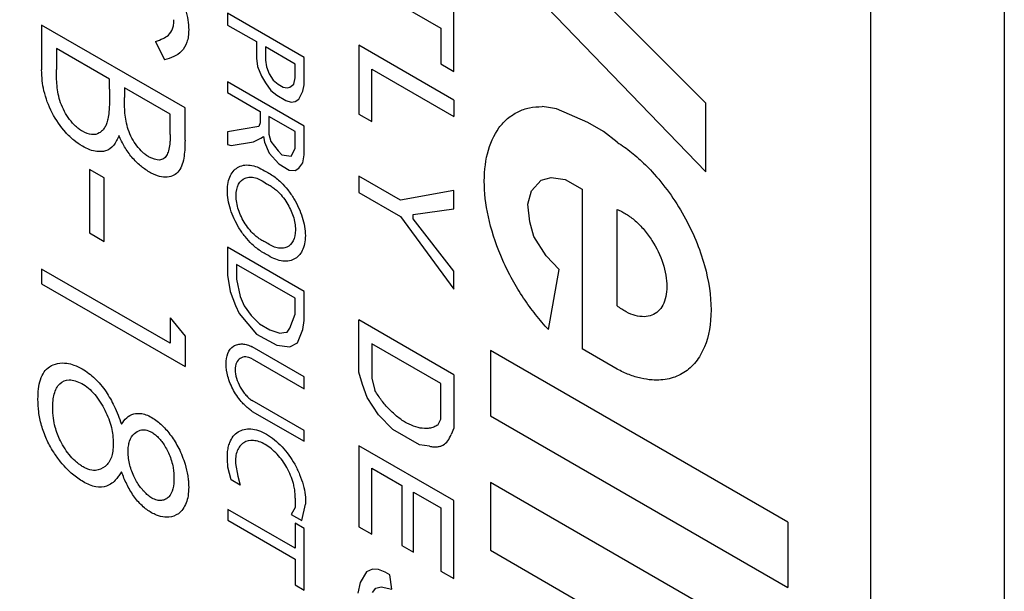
# Model space of a CAD drawing. Header units: inches. Extents: x 0.2 to 10.8, y 0.2 to 8.2.
# Tile 13 of 16: x 9.817 to 10.076, y 5.819 to 5.97. Entities that reach past the tile are written whole.
import ezdxf

# ---------------------------------------------------------------- set-up
doc = ezdxf.new("R2010")
doc.units = ezdxf.units.IN
doc.header["$MEASUREMENT"] = 0

msp = doc.modelspace()

# ---------------------------------------------------------------- linework, layer by layer
for p, q in [((10.075667, 6.369994), (10.075667, 5.213228)), ((10.040453, 6.349666), (10.040453, 5.1929)), ((9.940465, 5.988314), (9.99712, 5.929428)), ((9.99712, 5.947551), (9.960599, 5.984166)), ((9.905879, 5.979731), (9.927429, 5.96729)), ((9.930847, 5.955889), (9.930847, 5.978744)), ((9.871334, 5.971259), (9.871334, 5.968117)), ((9.891519, 5.959607), (9.871334, 5.971259)), ((9.860141, 5.946316), (9.822429, 5.968087)), ((9.822429, 5.968087), (9.822429, 5.95631)), ((9.871334, 5.968117), (9.878909, 5.963745)), ((9.927429, 5.96729), (9.927429, 5.957862)), ((9.852405, 5.963807), (9.854724, 5.958935)), ((9.878909, 5.963745), (9.878909, 5.95942)), ((9.930847, 5.948356), (9.905879, 5.96277)), ((9.905879, 5.96277), (9.905879, 5.944649)), ((9.840318, 5.953852), (9.826297, 5.961946)), ((9.826297, 5.961946), (9.826297, 5.95638)), ((9.889113, 5.957854), (9.881282, 5.962375)), ((9.881282, 5.962375), (9.881282, 5.958848)), ((9.878909, 5.95942), (9.879202, 5.957224)), ((9.881282, 5.958848), (9.881584, 5.957078)), ((9.889113, 5.954175), (9.889113, 5.957854)), ((9.891519, 5.952337), (9.891519, 5.959607)), ((9.927429, 5.957862), (9.930847, 5.955889)), ((9.879202, 5.957224), (9.880244, 5.954673)), ((9.881584, 5.957078), (9.882295, 5.955274)), ((9.882295, 5.955274), (9.883345, 5.953588)), ((9.909297, 5.942675), (9.909297, 5.956508)), ((9.909297, 5.956508), (9.930847, 5.944067)), ((9.840318, 5.951261), (9.840318, 5.953852)), ((9.891519, 5.941481), (9.871334, 5.953133)), ((9.871334, 5.953133), (9.871334, 5.950353)), ((9.880244, 5.954673), (9.881282, 5.952926)), ((9.881282, 5.952926), (9.882725, 5.95092)), ((9.883345, 5.953588), (9.884656, 5.952523)), ((9.884656, 5.952523), (9.885981, 5.951758)), ((9.887749, 5.95178), (9.88879, 5.95253)), ((9.88879, 5.95253), (9.889113, 5.954175)), ((9.891157, 5.950733), (9.891519, 5.952337)), ((9.856273, 5.944641), (9.844186, 5.951619)), ((9.844186, 5.951619), (9.844186, 5.948993)), ((9.871334, 5.950353), (9.87993, 5.945391)), ((9.882725, 5.95092), (9.884281, 5.949608)), ((9.884281, 5.949608), (9.886707, 5.948208)), ((9.885981, 5.951758), (9.887017, 5.951543)), ((9.887017, 5.951543), (9.887749, 5.95178)), ((9.890107, 5.948604), (9.891157, 5.950733)), ((9.886707, 5.948208), (9.88804, 5.947834)), ((9.88804, 5.947834), (9.889113, 5.947979)), ((9.889113, 5.947979), (9.890107, 5.948604)), ((9.930847, 5.948356), (9.930847, 5.944067)), ((9.99712, 5.929428), (9.99712, 5.947551)), ((9.856273, 5.939337), (9.856273, 5.944641)), ((9.860141, 5.937819), (9.860141, 5.946316)), ((9.87993, 5.945391), (9.87993, 5.942388)), ((9.905879, 5.944649), (9.909297, 5.942675)), ((9.955789, 5.946377), (9.954065, 5.946662)), ((9.957864, 5.946074), (9.955789, 5.946377)), ((9.9661, 5.942477), (9.957864, 5.946074)), ((9.87993, 5.942388), (9.879575, 5.941363)), ((9.889113, 5.940089), (9.882203, 5.944078)), ((9.882203, 5.944078), (9.882203, 5.939362)), ((9.97025, 5.940082), (9.9661, 5.942477)), ((9.879575, 5.941363), (9.871295, 5.940022)), ((9.871295, 5.940022), (9.871295, 5.936706)), ((9.882203, 5.939362), (9.882725, 5.937432)), ((9.889113, 5.935624), (9.889113, 5.940089)), ((9.891519, 5.933985), (9.891519, 5.941481)), ((9.973817, 5.937274), (9.97025, 5.940082)), ((9.871295, 5.936706), (9.872303, 5.93643)), ((9.872303, 5.93643), (9.878141, 5.937375)), ((9.878141, 5.937375), (9.8801, 5.93836)), ((9.8801, 5.93836), (9.880766, 5.938798)), ((9.880766, 5.938798), (9.881074, 5.937271)), ((9.881074, 5.937271), (9.882295, 5.934364)), ((9.882725, 5.937432), (9.884656, 5.935013)), ((9.882295, 5.934364), (9.88479, 5.931539)), ((9.884656, 5.935013), (9.885582, 5.933987)), ((9.888075, 5.933614), (9.889113, 5.935624)), ((9.88479, 5.931539), (9.887583, 5.929927)), ((9.885582, 5.933987), (9.888075, 5.933614)), ((9.890107, 5.930467), (9.891157, 5.931835)), ((9.891157, 5.931835), (9.891519, 5.933985)), ((9.838867, 5.92789), (9.835, 5.930123)), ((9.835, 5.930123), (9.835, 5.913373)), ((9.887583, 5.929927), (9.889113, 5.929814)), ((9.889113, 5.929814), (9.890107, 5.930467)), ((9.838867, 5.91114), (9.838867, 5.92789)), ((9.905879, 5.928352), (9.905879, 5.924066)), ((9.916861, 5.922012), (9.905879, 5.928352)), ((9.951277, 5.924452), (9.953875, 5.927252)), ((9.953875, 5.927252), (9.956474, 5.92796)), ((9.956474, 5.92796), (9.960187, 5.927418)), ((9.960187, 5.927418), (9.964588, 5.924877)), ((9.905879, 5.924066), (9.916861, 5.917726)), ((9.930847, 5.924587), (9.916861, 5.922012)), ((9.930847, 5.919743), (9.930847, 5.924587)), ((9.950353, 5.920943), (9.951277, 5.924452)), ((9.964588, 5.924877), (9.964588, 5.882849)), ((9.920158, 5.918212), (9.930847, 5.919743)), ((9.950815, 5.916293), (9.950353, 5.920943)), ((9.973817, 5.894171), (9.973817, 5.919549)), ((9.916861, 5.917726), (9.930847, 5.898562)), ((9.920158, 5.917095), (9.920158, 5.918212)), ((9.930847, 5.903333), (9.920158, 5.917095)), ((9.95186, 5.912456), (9.950815, 5.916293)), ((9.835, 5.913373), (9.838867, 5.91114)), ((9.955175, 5.907326), (9.95186, 5.912456)), ((9.891519, 5.898002), (9.871295, 5.909677)), ((9.871295, 5.909677), (9.871295, 5.902258)), ((9.958531, 5.903761), (9.955175, 5.907326)), ((9.856273, 5.884343), (9.822429, 5.903881)), ((9.822429, 5.903881), (9.822429, 5.899972)), ((9.889113, 5.896225), (9.873712, 5.905116)), ((9.873712, 5.905116), (9.873712, 5.901194)), ((9.930847, 5.898562), (9.930847, 5.903333)), ((9.955789, 5.887928), (9.958531, 5.903761)), ((9.871295, 5.902258), (9.872043, 5.897968)), ((9.873712, 5.901194), (9.874641, 5.896666)), ((9.822429, 5.899972), (9.860141, 5.878201)), ((9.872043, 5.897968), (9.873396, 5.894255)), ((9.891519, 5.890299), (9.891519, 5.898002)), ((9.874641, 5.896666), (9.875729, 5.8942)), ((9.889113, 5.891971), (9.889113, 5.896225)), ((9.873396, 5.894255), (9.874411, 5.892207)), ((9.875729, 5.8942), (9.877569, 5.891617)), ((9.856273, 5.891042), (9.860141, 5.886253)), ((9.856273, 5.891042), (9.856273, 5.884343)), ((9.874411, 5.892207), (9.878909, 5.886726)), ((9.877569, 5.891617), (9.879737, 5.88947)), ((9.887749, 5.888354), (9.889113, 5.891971)), ((9.891157, 5.88798), (9.891519, 5.890299)), ((9.930847, 5.876056), (9.905879, 5.89047)), ((9.905879, 5.886152), (9.905879, 5.89047)), ((9.879737, 5.88947), (9.882429, 5.887916)), ((9.882429, 5.887916), (9.885061, 5.88698)), ((9.887017, 5.887267), (9.887749, 5.888354)), ((9.889768, 5.884453), (9.891157, 5.88798)), ((9.860141, 5.886253), (9.860141, 5.878201)), ((9.878909, 5.886726), (9.884281, 5.88385)), ((9.885061, 5.88698), (9.886104, 5.887202)), ((9.886104, 5.887202), (9.887017, 5.887267)), ((9.90591, 5.876777), (9.905879, 5.886152)), ((9.891519, 5.875513), (9.877845, 5.883406)), ((9.884281, 5.88385), (9.887749, 5.883397)), ((9.887749, 5.883397), (9.889768, 5.884453)), ((9.927429, 5.873711), (9.909297, 5.884179)), ((9.909297, 5.884179), (9.909297, 5.875152)), ((10.018708, 5.837236), (9.940465, 5.882404)), ((9.940465, 5.882404), (9.940465, 5.865221)), ((9.973817, 5.877521), (9.964588, 5.882849)), ((9.877845, 5.880247), (9.891519, 5.872354)), ((9.891519, 5.872354), (9.891519, 5.875513)), ((9.906801, 5.873502), (9.90591, 5.876777)), ((9.909297, 5.875152), (9.910119, 5.871874)), ((9.930847, 5.876056), (9.930847, 5.861964)), ((9.908098, 5.870101), (9.906801, 5.873502)), ((9.927429, 5.864355), (9.927429, 5.873711)), ((9.911029, 5.865469), (9.908098, 5.870101)), ((9.891519, 5.861349), (9.877845, 5.869242)), ((9.877845, 5.866423), (9.891519, 5.858529)), ((9.914815, 5.86167), (9.911029, 5.865469)), ((9.92667, 5.862814), (9.927429, 5.864355)), ((9.940465, 5.865221), (10.018708, 5.820052)), ((9.921804, 5.857635), (9.914815, 5.86167)), ((9.930847, 5.861964), (9.930129, 5.860323)), ((9.891519, 5.858529), (9.891519, 5.861349)), ((9.930847, 5.842932), (9.90591, 5.857327)), ((9.90591, 5.857327), (9.90591, 5.836031)), ((9.924494, 5.85724), (9.921804, 5.857635)), ((9.871395, 5.851717), (9.871295, 5.853874)), ((9.872303, 5.848369), (9.871395, 5.851717)), ((9.873396, 5.85266), (9.874, 5.849382)), ((9.909297, 5.834076), (9.909297, 5.851493)), ((9.909297, 5.851493), (9.91722, 5.846919)), ((9.874, 5.849382), (9.874641, 5.847019)), ((9.874641, 5.847019), (9.872303, 5.848369)), ((9.91722, 5.846919), (9.91722, 5.83108)), ((10.018708, 5.802536), (9.940465, 5.847704)), ((9.940465, 5.847704), (9.940465, 5.829863)), ((9.889113, 5.843587), (9.889113, 5.841126)), ((9.920235, 5.829339), (9.920235, 5.845178)), ((9.920235, 5.845178), (9.927429, 5.841025)), ((9.889113, 5.841126), (9.888075, 5.839264)), ((9.890842, 5.837666), (9.891848, 5.842009)), ((9.927429, 5.841025), (9.927429, 5.824375)), ((9.930847, 5.822402), (9.930847, 5.842932)), ((9.889113, 5.830393), (9.871395, 5.840622)), ((9.871395, 5.840622), (9.871395, 5.837761)), ((9.888075, 5.839264), (9.890842, 5.837666)), ((9.871395, 5.837761), (9.889113, 5.827532)), ((9.891519, 5.835606), (9.889113, 5.836995)), ((9.889113, 5.836995), (9.889113, 5.830393)), ((9.891519, 5.819387), (9.891519, 5.835606)), ((9.90591, 5.836031), (9.909297, 5.834076)), ((10.018708, 5.837236), (10.018708, 5.820052)), ((9.91722, 5.83108), (9.920235, 5.829339)), ((9.940465, 5.829863), (10.018708, 5.784694)), ((9.889113, 5.827532), (9.889113, 5.820776)), ((9.907841, 5.824191), (9.906254, 5.821405)), ((9.909473, 5.824887), (9.907841, 5.824191)), ((9.91108, 5.824787), (9.909473, 5.824887)), ((9.912829, 5.824121), (9.91108, 5.824787)), ((9.91405, 5.823416), (9.912829, 5.824121)), ((9.914562, 5.819643), (9.91405, 5.823416)), ((9.927429, 5.824375), (9.930847, 5.822402)), ((9.889113, 5.820776), (9.891519, 5.819387)), ((9.906254, 5.821405), (9.905619, 5.818538)), ((9.910373, 5.819867), (9.911786, 5.820187)), ((9.911786, 5.820187), (9.914562, 5.819643)), ((9.909473, 5.818706), (9.910373, 5.819867))]:
    msp.add_line(p, q)
msp.add_arc((9.307975, 5.38238), 0.648532, 2.605478, 57.394522)
for points, knots in [([(9.852307, 5.982663), (9.852903, 5.982283), (9.854094, 5.981524), (9.855799, 5.979912), (9.857373, 5.97801), (9.858985, 5.975426), (9.860206, 5.972482), (9.860991, 5.969411), (9.861069, 5.967713), (9.861108, 5.966852)], [0, 0, 0, 0, 0.1250343, 0.2501059, 0.3727787, 0.5002743, 0.6996015, 0.8477623, 1, 1, 1, 1]), ([(9.852405, 5.963807), (9.853078, 5.964044), (9.854268, 5.964465), (9.855895, 5.965401), (9.856803, 5.966689), (9.857166, 5.9682), (9.857214, 5.969054), (9.85724, 5.969521)], [0, 0, 0, 0, 0.2827881, 0.5005074, 0.7498412, 0.8633097, 1, 1, 1, 1]), ([(9.861108, 5.966852), (9.861088, 5.966265), (9.861048, 5.96509), (9.86055, 5.96305), (9.858894, 5.960202), (9.856392, 5.959441), (9.854724, 5.958935)], [0, 0, 0, 0, 0.1253178, 0.250665, 0.5005476, 1, 1, 1, 1]), ([(9.833133, 5.936225), (9.83238, 5.936706), (9.830874, 5.937667), (9.828003, 5.940443), (9.824946, 5.944929), (9.823149, 5.949822), (9.822525, 5.953583), (9.822462, 5.955356), (9.822429, 5.95631)], [0, 0, 0, 0, 0.1253437, 0.2506316, 0.4998955, 0.7492145, 0.865088, 1, 1, 1, 1]), ([(9.833133, 5.940133), (9.832811, 5.940344), (9.832217, 5.940733), (9.831051, 5.941696), (9.829736, 5.943221), (9.828368, 5.945352), (9.826996, 5.948425), (9.826359, 5.952242), (9.826317, 5.954998), (9.826297, 5.95638)], [0, 0, 0, 0, 0.0680802, 0.1251844, 0.2501975, 0.3733024, 0.5003441, 0.7495511, 1, 1, 1, 1]), ([(9.840318, 5.951261), (9.840306, 5.950124), (9.840286, 5.948086), (9.840171, 5.945426), (9.839962, 5.943985), (9.839872, 5.94337)], [0, 0, 0, 0, 0.4197841, 0.7527424, 1, 1, 1, 1]), ([(9.850728, 5.933326), (9.850418, 5.933525), (9.849844, 5.933894), (9.848718, 5.934821), (9.847432, 5.936271), (9.846115, 5.938342), (9.844831, 5.941321), (9.844242, 5.944994), (9.844205, 5.947658), (9.844186, 5.948993)], [0, 0, 0, 0, 0.0675236, 0.1251362, 0.2500992, 0.3731046, 0.5002039, 0.749553, 1, 1, 1, 1]), ([(9.955789, 5.887928), (9.955202, 5.888566), (9.954032, 5.889838), (9.95235, 5.89188), (9.950732, 5.894011), (9.948635, 5.897025), (9.946195, 5.901041), (9.942846, 5.907784), (9.939893, 5.916373), (9.938534, 5.926106), (9.939357, 5.934667), (9.94189, 5.940298), (9.944941, 5.943606), (9.947659, 5.945359), (9.950697, 5.94646), (9.952942, 5.946595), (9.954065, 5.946662)], [0, 0, 0, 0, 0.0306749, 0.0612388, 0.0918414, 0.1226322, 0.1863504, 0.2503759, 0.3777779, 0.5000357, 0.6222936, 0.7496956, 0.8134126, 0.8774392, 0.9386413, 1, 1, 1, 1]), ([(9.839872, 5.94337), (9.839747, 5.942935), (9.83952, 5.942149), (9.839049, 5.941096), (9.838422, 5.940275), (9.837358, 5.939451), (9.835623, 5.93901), (9.833968, 5.939756), (9.833133, 5.940133)], [0, 0, 0, 0, 0.1388334, 0.2507064, 0.3758628, 0.5015377, 0.7485633, 1, 1, 1, 1]), ([(9.856273, 5.939337), (9.856263, 5.938879), (9.856243, 5.938004), (9.856127, 5.936534), (9.855865, 5.935049), (9.855181, 5.933343), (9.85354, 5.932119), (9.851685, 5.932915), (9.850728, 5.933326)], [0, 0, 0, 0, 0.1100095, 0.2105477, 0.3661702, 0.5026642, 0.7433891, 1, 1, 1, 1]), ([(9.842773, 5.939043), (9.842369, 5.938114), (9.841561, 5.936258), (9.839472, 5.93482), (9.837183, 5.934709), (9.835095, 5.935198), (9.833793, 5.93588), (9.833133, 5.936225)], [0, 0, 0, 0, 0.2502074, 0.4995743, 0.6988231, 0.8475489, 1, 1, 1, 1]), ([(9.850796, 5.929378), (9.850364, 5.92965), (9.849568, 5.930152), (9.847993, 5.931357), (9.846145, 5.933222), (9.844148, 5.935976), (9.843231, 5.938021), (9.842773, 5.939043)], [0, 0, 0, 0, 0.1358256, 0.250269, 0.5001819, 0.7500291, 1, 1, 1, 1]), ([(9.860141, 5.937819), (9.860124, 5.936938), (9.860093, 5.935295), (9.85984, 5.932966), (9.859336, 5.930883), (9.858324, 5.929271), (9.856862, 5.928251), (9.855026, 5.927961), (9.853345, 5.928223), (9.851922, 5.928785), (9.851203, 5.929164), (9.850796, 5.929378)], [0, 0, 0, 0, 0.1342383, 0.2501418, 0.3750934, 0.5000332, 0.6208596, 0.7499468, 0.8749194, 0.9291727, 1, 1, 1, 1]), ([(9.973817, 5.937274), (9.974451, 5.936859), (9.975716, 5.936031), (9.977591, 5.934601), (9.979435, 5.93304), (9.98125, 5.931335), (9.984015, 5.928478), (9.987575, 5.924128), (9.991469, 5.917999), (9.994652, 5.911484), (9.997605, 5.902968), (9.999117, 5.892792), (9.997607, 5.884367), (9.994656, 5.879259), (9.991477, 5.87642), (9.987581, 5.874783), (9.983653, 5.874517), (9.980068, 5.875064), (9.976978, 5.87599), (9.974874, 5.877009), (9.973817, 5.877521)], [0, 0, 0, 0, 0.0241992, 0.048222, 0.0721988, 0.0962609, 0.1205381, 0.185317, 0.2503379, 0.3151174, 0.3801376, 0.5000215, 0.6199054, 0.6846846, 0.7497052, 0.8144847, 0.8795049, 0.9197183, 0.9596796, 1, 1, 1, 1]), ([(9.881584, 5.90771), (9.881151, 5.907934), (9.880289, 5.908379), (9.878996, 5.90931), (9.877512, 5.910605), (9.875886, 5.912392), (9.873786, 5.915411), (9.871828, 5.919677), (9.870994, 5.924689), (9.871828, 5.928738), (9.873782, 5.930738), (9.875881, 5.931338), (9.877699, 5.93123), (9.879632, 5.930644), (9.880932, 5.929842), (9.881584, 5.92944)], [0, 0, 0, 0, 0.04147015, 0.08267739, 0.1244103, 0.18809018, 0.25238886, 0.37403842, 0.50005238, 0.62606632, 0.74771586, 0.81139992, 0.87569497, 0.93769351, 1, 1, 1, 1]), ([(9.881584, 5.92944), (9.882014, 5.929214), (9.882871, 5.928762), (9.884154, 5.927826), (9.885625, 5.926528), (9.887236, 5.924743), (9.889314, 5.921736), (9.89125, 5.917496), (9.892073, 5.91252), (9.89125, 5.908493), (9.889318, 5.906494), (9.887241, 5.90588), (9.88544, 5.905971), (9.883523, 5.906534), (9.882231, 5.907318), (9.881584, 5.90771)], [0, 0, 0, 0, 0.04147, 0.0826825, 0.1244172, 0.1880777, 0.2523615, 0.3740488, 0.5000517, 0.6260546, 0.7477419, 0.8114066, 0.8756868, 0.9376883, 1, 1, 1, 1]), ([(9.881584, 5.91082), (9.881259, 5.910956), (9.880611, 5.911228), (9.879624, 5.911854), (9.878481, 5.912757), (9.877214, 5.91405), (9.875566, 5.916283), (9.874011, 5.91951), (9.873345, 5.923331), (9.874011, 5.926384), (9.875562, 5.92781), (9.877208, 5.928148), (9.878623, 5.927951), (9.880113, 5.927378), (9.881092, 5.926681), (9.881584, 5.926331)], [0, 0, 0, 0, 0.0414129, 0.0825715, 0.1243431, 0.1880687, 0.2526395, 0.3739394, 0.5000556, 0.6261717, 0.7474716, 0.8112125, 0.8757683, 0.9376744, 1, 1, 1, 1]), ([(9.881584, 5.926331), (9.881899, 5.92618), (9.882527, 5.92588), (9.883475, 5.92523), (9.884567, 5.924314), (9.885769, 5.923031), (9.887326, 5.920846), (9.888785, 5.91773), (9.889408, 5.914059), (9.888785, 5.911105), (9.88733, 5.909679), (9.885775, 5.909285), (9.884431, 5.909408), (9.883008, 5.909887), (9.88206, 5.910508), (9.881584, 5.91082)], [0, 0, 0, 0, 0.0414183, 0.0826064, 0.1243824, 0.188003, 0.2524859, 0.3739973, 0.5000519, 0.6261064, 0.7476178, 0.8112546, 0.8757226, 0.9376522, 1, 1, 1, 1]), ([(9.973817, 5.919549), (9.974216, 5.919386), (9.97501, 5.91906), (9.976216, 5.918375), (9.977416, 5.917549), (9.979015, 5.916243), (9.98096, 5.91426), (9.98365, 5.910606), (9.986188, 5.905336), (9.987276, 5.89909), (9.986188, 5.8941), (9.983655, 5.891766), (9.980965, 5.891212), (9.978652, 5.89153), (9.97622, 5.892465), (9.974619, 5.893601), (9.973817, 5.894171)], [0, 0, 0, 0, 0.0311864, 0.0620691, 0.0930154, 0.1243906, 0.1882798, 0.2526761, 0.3739764, 0.5000845, 0.6261926, 0.7474929, 0.8113832, 0.8757783, 0.9377616, 1, 1, 1, 1]), ([(9.877845, 5.866423), (9.87755, 5.866626), (9.87696, 5.867033), (9.876094, 5.867791), (9.875091, 5.868809), (9.873993, 5.870173), (9.872547, 5.872471), (9.871278, 5.87554), (9.870778, 5.878994), (9.871278, 5.881872), (9.872544, 5.88347), (9.873987, 5.884104), (9.875211, 5.884206), (9.876512, 5.884), (9.8774, 5.883605), (9.877845, 5.883406)], [0, 0, 0, 0, 0.04015382, 0.08020951, 0.12075596, 0.18525847, 0.25062944, 0.37987136, 0.50003844, 0.62020552, 0.74944744, 0.81395448, 0.8793206, 0.93944653, 1, 1, 1, 1]), ([(9.877845, 5.880247), (9.877546, 5.880382), (9.876954, 5.880649), (9.876109, 5.880783), (9.875331, 5.880699), (9.874425, 5.880316), (9.873567, 5.879322), (9.87325, 5.877428), (9.873558, 5.875145), (9.8744, 5.873172), (9.875328, 5.871687), (9.87612, 5.870709), (9.876973, 5.869852), (9.877551, 5.869448), (9.877845, 5.869242)], [0, 0, 0, 0, 0.0626423, 0.1237543, 0.1856188, 0.2504388, 0.3724795, 0.5000327, 0.622047, 0.7495801, 0.8117764, 0.8793869, 0.9384287, 1, 1, 1, 1]), ([(9.821462, 5.869605), (9.821487, 5.870522), (9.821539, 5.872354), (9.822048, 5.874819), (9.82298, 5.876879), (9.824513, 5.878349), (9.826547, 5.879143), (9.828767, 5.879223), (9.830995, 5.878679), (9.832376, 5.877984), (9.833103, 5.877619)], [0, 0, 0, 0, 0.125096, 0.2501376, 0.377096, 0.5000238, 0.6424565, 0.7857388, 0.887166, 1, 1, 1, 1]), ([(9.833103, 5.877619), (9.833692, 5.877241), (9.834815, 5.87652), (9.836452, 5.875125), (9.837977, 5.873475), (9.839772, 5.871079), (9.841737, 5.867551), (9.842836, 5.86465), (9.843438, 5.86306)], [0, 0, 0, 0, 0.1312034, 0.2500365, 0.3725451, 0.5002099, 0.7260732, 1, 1, 1, 1]), ([(9.82533, 5.867328), (9.825346, 5.867971), (9.825379, 5.869258), (9.82571, 5.870999), (9.826269, 5.872535), (9.827415, 5.87409), (9.829579, 5.875169), (9.831843, 5.874245), (9.83299, 5.873776)], [0, 0, 0, 0, 0.125469, 0.2509808, 0.3775635, 0.5017899, 0.7474217, 1, 1, 1, 1]), ([(9.83299, 5.873776), (9.833579, 5.873392), (9.834756, 5.872625), (9.836962, 5.87033), (9.839231, 5.866759), (9.840668, 5.862962), (9.841204, 5.860002), (9.841256, 5.858614), (9.841285, 5.857865)], [0, 0, 0, 0, 0.1252346, 0.2503953, 0.4997568, 0.7493188, 0.8647245, 1, 1, 1, 1]), ([(9.92667, 5.862814), (9.92632, 5.86262), (9.925622, 5.862231), (9.924416, 5.861943), (9.922857, 5.861863), (9.920873, 5.862211), (9.918492, 5.863239), (9.916091, 5.864825), (9.913848, 5.866882), (9.911801, 5.869244), (9.910681, 5.870996), (9.910119, 5.871874)], [0, 0, 0, 0, 0.0800299, 0.1596555, 0.240148, 0.369593, 0.5000887, 0.6295376, 0.7600299, 0.8797595, 1, 1, 1, 1]), ([(9.825602, 5.855656), (9.825232, 5.856272), (9.824553, 5.857403), (9.823354, 5.859753), (9.822298, 5.862742), (9.821567, 5.866308), (9.821497, 5.868506), (9.821462, 5.869605)], [0, 0, 0, 0, 0.1361874, 0.2501335, 0.4999114, 0.7498612, 1, 1, 1, 1]), ([(9.833345, 5.851797), (9.83304, 5.851989), (9.832465, 5.852351), (9.831326, 5.853225), (9.829449, 5.855138), (9.827358, 5.85835), (9.826011, 5.86188), (9.825436, 5.864802), (9.825367, 5.866442), (9.82533, 5.867328)], [0, 0, 0, 0, 0.06641375, 0.12529868, 0.25046503, 0.49975656, 0.69853268, 0.83711308, 1, 1, 1, 1]), ([(9.843438, 5.86306), (9.843863, 5.86367), (9.844714, 5.864889), (9.846454, 5.865836), (9.848247, 5.865948), (9.849885, 5.865606), (9.85091, 5.865075), (9.851431, 5.864805)], [0, 0, 0, 0, 0.2500181, 0.4997967, 0.6999301, 0.847499, 1, 1, 1, 1]), ([(9.851431, 5.864805), (9.851893, 5.864496), (9.852801, 5.863889), (9.854114, 5.862745), (9.855345, 5.861456), (9.856493, 5.860005), (9.857554, 5.8584), (9.858553, 5.856611), (9.859453, 5.854634), (9.860308, 5.852195), (9.860826, 5.849976), (9.861054, 5.84797), (9.861089, 5.846997), (9.861108, 5.846456)], [0, 0, 0, 0, 0.08545508, 0.16783437, 0.2487742, 0.32999794, 0.4132113, 0.5000028, 0.59663563, 0.69809312, 0.84765149, 0.91531412, 1, 1, 1, 1]), ([(9.845153, 5.855728), (9.845179, 5.856256), (9.845229, 5.857267), (9.845639, 5.859064), (9.846648, 5.860601), (9.848162, 5.861525), (9.849492, 5.861637), (9.850538, 5.861347), (9.851086, 5.861073), (9.851378, 5.860928)], [0, 0, 0, 0, 0.1307342, 0.2502789, 0.499783, 0.7014059, 0.847674, 0.9188419, 1, 1, 1, 1]), ([(9.871295, 5.853874), (9.871289, 5.854408), (9.871279, 5.855472), (9.871498, 5.856923), (9.871954, 5.858462), (9.872783, 5.859947), (9.874495, 5.861488), (9.877406, 5.862152), (9.881571, 5.860743), (9.885736, 5.857343), (9.888641, 5.853325), (9.890358, 5.849808), (9.891279, 5.847079), (9.891834, 5.844411), (9.891843, 5.84281), (9.891848, 5.842009)], [0, 0, 0, 0, 0.0414788, 0.0827099, 0.1244429, 0.1880601, 0.2522702, 0.3740868, 0.5000517, 0.6260166, 0.7478332, 0.8114552, 0.8756611, 0.9376865, 1, 1, 1, 1]), ([(9.851378, 5.860928), (9.851721, 5.860701), (9.852397, 5.860253), (9.853368, 5.859317), (9.854266, 5.858211), (9.855086, 5.85692), (9.855841, 5.855448), (9.856486, 5.853814), (9.856932, 5.852172), (9.857179, 5.850516), (9.857218, 5.849479), (9.85724, 5.848907)], [0, 0, 0, 0, 0.0975849, 0.1925778, 0.2888402, 0.3900886, 0.4995327, 0.6215622, 0.749756, 0.8619357, 1, 1, 1, 1]), ([(9.924494, 5.85724), (9.924822, 5.857172), (9.925474, 5.857036), (9.92639, 5.85704), (9.927244, 5.8572), (9.928275, 5.857639), (9.929386, 5.858539), (9.929882, 5.859728), (9.930129, 5.860323)], [0, 0, 0, 0, 0.1261393, 0.2502844, 0.3744094, 0.5004889, 0.7502847, 1, 1, 1, 1]), ([(9.841285, 5.857865), (9.841252, 5.857205), (9.84119, 5.855947), (9.840675, 5.853715), (9.839257, 5.851715), (9.837012, 5.85069), (9.834868, 5.851011), (9.833748, 5.851589), (9.833345, 5.851797)], [0, 0, 0, 0, 0.1314695, 0.2505932, 0.5002342, 0.7498079, 0.9099095, 1, 1, 1, 1]), ([(9.889113, 5.843587), (9.889118, 5.843992), (9.889128, 5.844798), (9.888963, 5.846103), (9.888613, 5.847686), (9.887981, 5.849555), (9.886671, 5.852249), (9.884444, 5.855332), (9.881255, 5.857936), (9.878065, 5.859014), (9.875841, 5.858504), (9.874533, 5.857326), (9.873828, 5.856054), (9.873404, 5.854499), (9.873399, 5.853274), (9.873396, 5.85266)], [0, 0, 0, 0, 0.04161215, 0.08284187, 0.12444819, 0.18837037, 0.25228401, 0.37409127, 0.5000587, 0.62602612, 0.74783338, 0.81134031, 0.87502973, 0.93740788, 1, 1, 1, 1]), ([(9.833413, 5.847849), (9.83291, 5.848167), (9.831937, 5.848781), (9.830539, 5.849866), (9.829014, 5.851253), (9.827324, 5.853157), (9.826194, 5.854797), (9.825602, 5.855656)], [0, 0, 0, 0, 0.1779266, 0.3439762, 0.5000875, 0.7378834, 1, 1, 1, 1]), ([(9.851453, 5.843576), (9.851095, 5.843821), (9.850389, 5.844303), (9.849378, 5.845257), (9.848441, 5.846356), (9.847584, 5.847617), (9.846498, 5.849571), (9.845413, 5.852435), (9.845242, 5.854596), (9.845153, 5.855728)], [0, 0, 0, 0, 0.1008578, 0.1983471, 0.2954984, 0.395373, 0.5007949, 0.7385513, 1, 1, 1, 1]), ([(9.843438, 5.85048), (9.843216, 5.850134), (9.842787, 5.849462), (9.84163, 5.847994), (9.83979, 5.846531), (9.837184, 5.846374), (9.835056, 5.846973), (9.833961, 5.847557), (9.833413, 5.847849)], [0, 0, 0, 0, 0.1067952, 0.2071524, 0.5000818, 0.7495468, 0.8747481, 1, 1, 1, 1]), ([(9.851325, 5.839742), (9.850905, 5.840003), (9.850066, 5.840524), (9.848425, 5.841906), (9.846529, 5.844121), (9.84472, 5.847237), (9.843865, 5.849399), (9.843438, 5.85048)], [0, 0, 0, 0, 0.1251878, 0.2503787, 0.4999481, 0.7498425, 1, 1, 1, 1]), ([(9.85724, 5.848907), (9.857198, 5.847914), (9.857115, 5.845933), (9.856224, 5.844058), (9.85505, 5.843216), (9.854003, 5.842905), (9.852781, 5.842952), (9.851903, 5.843365), (9.851453, 5.843576)], [0, 0, 0, 0, 0.2502592, 0.4994885, 0.6218886, 0.7500908, 0.8721465, 1, 1, 1, 1]), ([(9.861108, 5.846456), (9.861077, 5.845676), (9.861017, 5.844172), (9.860292, 5.841603), (9.858749, 5.839355), (9.856224, 5.838433), (9.854161, 5.838567), (9.852579, 5.839107), (9.851767, 5.839518), (9.851325, 5.839742)], [0, 0, 0, 0, 0.128874, 0.2487011, 0.4997862, 0.6990191, 0.8480595, 0.9171801, 1, 1, 1, 1])]:
    msp.add_open_spline(points, degree=3, knots=knots)

doc.saveas('drawing.dxf')
